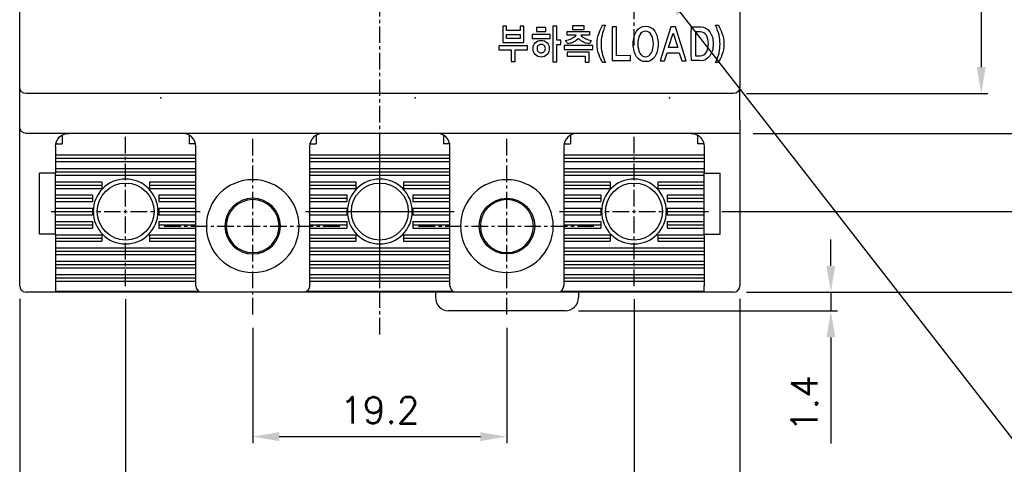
# Model space of a CAD drawing. Extents: x -417 to 828, y -1918 to 504.
# Tile 4 of 9: x 380 to 454, y 331 to 365. Entities that reach past the tile are written whole.
import ezdxf

# ---------------------------------------------------------------- set-up
doc = ezdxf.new("R2010")
doc.units = 0
doc.header["$MEASUREMENT"] = 0
doc.linetypes.add('CENTER', pattern=[2, 1.25, -0.25, 0.25, -0.25])
for name, color, linetype in [('1', 7, 'CONTINUOUS'), ('cen', 1, 'CENTER'), ('DIM', 3, 'CONTINUOUS')]:
    doc.layers.add(name, color=color, linetype=linetype)
doc.styles.get("Standard").update_dxf_attribs({"font": 'romans.shx', "height": 2, "bigfont": 'hgs.shx'})
doc.dimstyles.get("Standard").update_dxf_attribs({"dimscale": 0, "dimtxt": 2, "dimasz": 2, "dimexe": 0.5, "dimexo": 0.5, "dimgap": 1, "dimtad": 1, "dimdsep": 46, "dimtxsty": 'Standard', "dimcen": 0, "dimclrd": 3, "dimclre": 3, "dimclrt": 3, "dimadec": 0, "dimazin": 2, "dimtp": 0.1, "dimtm": 0.1, "dimtfac": 1, "dimtmove": 0, "dimatfit": 3, "dimfxl": 0, "dimtolj": 1, "dimarcsym": 0})

# ---------------------------------------------------------------- blocks, each defined once
blk = doc.blocks.new('*D1217')
at = {"layer": 'DIM', "lineweight": -2}
for p, q in [((434.509, 409.337), (452.734, 409.337)), ((452.234, 407.337), (452.234, 361.337)), ((434.509, 359.337), (452.734, 359.337))]:
    blk.add_line(p, q, dxfattribs=at)
at = {"layer": 'DIM'}
for points in [[(451.901, 407.337), (452.567, 407.337), (452.234, 409.337)], [(451.901, 361.337), (452.567, 361.337), (452.234, 359.337)]]:
    blk.add_solid(points, dxfattribs=at)
at = {"layer": 'DIM', "insert": (450.234, 384.337), "char_height": 2, "attachment_point": 5, "rotation": 90}
blk.add_mtext('\\A1;50', dxfattribs=at)
blk = doc.blocks.new('*D1218')
at = {"layer": 'DIM', "lineweight": -2}
for p, q in [((434.509, 412.337), (457.795, 412.337)), ((457.295, 358.337), (457.295, 410.337)), ((435.009, 356.337), (457.795, 356.337))]:
    blk.add_line(p, q, dxfattribs=at)
at = {"layer": 'DIM'}
for points in [[(456.962, 410.337), (457.628, 410.337), (457.295, 412.337)], [(456.962, 358.337), (457.628, 358.337), (457.295, 356.337)]]:
    blk.add_solid(points, dxfattribs=at)
at = {"layer": 'DIM', "insert": (455.295, 384.337), "char_height": 2, "attachment_point": 5, "rotation": 90}
blk.add_mtext('\\A1;56', dxfattribs=at)
blk = doc.blocks.new('*D1223')
at = {"layer": 'DIM', "lineweight": -2}
for p, q in [((433.784, 418.237), (464.638, 418.237)), ((464.138, 352.437), (464.138, 416.237)), ((432.634, 350.437), (464.638, 350.437))]:
    blk.add_line(p, q, dxfattribs=at)
at = {"layer": 'DIM'}
for points in [[(463.805, 416.237), (464.471, 416.237), (464.138, 418.237)], [(463.805, 352.437), (464.471, 352.437), (464.138, 350.437)]]:
    blk.add_solid(points, dxfattribs=at)
at = {"layer": 'DIM', "insert": (462.138, 384.337), "char_height": 2, "attachment_point": 5, "rotation": 90}
blk.add_mtext('\\A1;67.8', dxfattribs=at)
blk = doc.blocks.new('*D1224')
at = {"layer": 'DIM', "lineweight": -2}
for p, q in [((434.509, 424.337), (470.405, 424.337)), ((469.905, 346.337), (469.905, 422.337)), ((434.509, 344.337), (470.405, 344.337))]:
    blk.add_line(p, q, dxfattribs=at)
at = {"layer": 'DIM'}
for points in [[(469.571, 422.337), (470.238, 422.337), (469.905, 424.337)], [(469.571, 346.337), (470.238, 346.337), (469.905, 344.337)]]:
    blk.add_solid(points, dxfattribs=at)
at = {"layer": 'DIM', "insert": (467.905, 384.337), "char_height": 2, "attachment_point": 5, "rotation": 90}
blk.add_mtext('\\A1;80', dxfattribs=at)
blk = doc.blocks.new('*D1225')
at = {"layer": 'DIM', "lineweight": -2}
for p, q in [((440.879, 346.337), (440.879, 348.337)), ((434.509, 344.337), (441.379, 344.337)), ((440.879, 344.337), (440.879, 342.937)), ((421.809, 342.937), (441.379, 342.937)), ((440.879, 340.937), (440.879, 332.937))]:
    blk.add_line(p, q, dxfattribs=at)
at = {"layer": 'DIM'}
for points in [[(440.546, 346.337), (441.212, 346.337), (440.879, 344.337)], [(440.546, 340.937), (441.212, 340.937), (440.879, 342.937)]]:
    blk.add_solid(points, dxfattribs=at)
at = {"layer": 'DIM', "insert": (438.879, 335.937), "char_height": 2, "attachment_point": 5, "rotation": 90}
blk.add_mtext('\\A1;1.4', dxfattribs=at)
blk = doc.blocks.new('*D1226')
at = {"layer": 'DIM', "lineweight": -2}
for p, q in [((397.209, 341.662), (397.209, 332.944)), ((416.409, 341.662), (416.409, 332.944)), ((399.209, 333.444), (414.409, 333.444))]:
    blk.add_line(p, q, dxfattribs=at)
at = {"layer": 'DIM'}
for points in [[(399.209, 333.777), (399.209, 333.11), (397.209, 333.444)], [(414.409, 333.777), (414.409, 333.11), (416.409, 333.444)]]:
    blk.add_solid(points, dxfattribs=at)
at = {"layer": 'DIM', "insert": (406.809, 335.444), "char_height": 2, "attachment_point": 5}
blk.add_mtext('\\A1;19.2', dxfattribs=at)
blk = doc.blocks.new('*D1227')
at = {"layer": 'DIM', "lineweight": -2}
for p, q in [((387.609, 343.812), (387.609, 325.817)), ((426.009, 343.812), (426.009, 325.817)), ((389.609, 326.317), (424.009, 326.317))]:
    blk.add_line(p, q, dxfattribs=at)
at = {"layer": 'DIM'}
for points in [[(389.609, 326.65), (389.609, 325.984), (387.609, 326.317)], [(424.009, 326.65), (424.009, 325.984), (426.009, 326.317)]]:
    blk.add_solid(points, dxfattribs=at)
at = {"layer": 'DIM', "insert": (406.809, 328.317), "char_height": 2, "attachment_point": 5}
blk.add_mtext('\\A1;38.4', dxfattribs=at)
blk = doc.blocks.new('*D1228')
at = {"layer": 'DIM', "lineweight": -2}
for p, q in [((379.609, 343.837), (379.609, 319.812)), ((434.009, 343.837), (434.009, 319.812)), ((381.609, 320.312), (432.009, 320.312))]:
    blk.add_line(p, q, dxfattribs=at)
at = {"layer": 'DIM'}
for points in [[(381.609, 320.645), (381.609, 319.979), (379.609, 320.312)], [(432.009, 320.645), (432.009, 319.979), (434.009, 320.312)]]:
    blk.add_solid(points, dxfattribs=at)
at = {"layer": 'DIM', "insert": (406.809, 322.312), "char_height": 2, "attachment_point": 5}
blk.add_mtext('\\A1;54.4', dxfattribs=at)

msp = doc.modelspace()

# ---------------------------------------------------------------- linework, layer by layer
at = {"layer": '1'}
for p, q in [((379.609, 360.837), (379.609, 407.837)), ((434.009, 407.837), (434.009, 360.837)), ((416.089, 364.416), (416.089, 363.193)), ((416.371, 364.416), (416.089, 364.416)), ((416.371, 364.1), (416.371, 364.416)), ((417.407, 364.416), (417.407, 364.1)), ((417.693, 364.416), (417.407, 364.416)), ((417.693, 363.193), (417.693, 364.416)), ((419.885, 364.439), (419.885, 361.734)), ((420.17, 364.439), (419.885, 364.439)), ((420.17, 363.364), (420.17, 364.439)), ((422.257, 364.463), (421.353, 364.463)), ((421.353, 364.463), (421.353, 364.183)), ((422.257, 364.183), (422.257, 364.463)), ((417.407, 364.1), (416.371, 364.1)), ((416.371, 363.497), (416.371, 363.798)), ((416.371, 363.798), (417.407, 363.798)), ((417.407, 363.798), (417.407, 363.497)), ((419.669, 363.797), (418.314, 363.797)), ((418.314, 363.797), (418.314, 363.486)), ((419.353, 364.323), (418.634, 364.323)), ((418.634, 364.323), (418.634, 364.024)), ((418.634, 364.024), (419.353, 364.024)), ((419.353, 364.024), (419.353, 364.323)), ((419.669, 363.486), (419.669, 363.797)), ((421.353, 364.183), (422.257, 364.183)), ((424.366, 364.371), (424.366, 361.831)), ((424.692, 364.371), (424.366, 364.371)), ((424.692, 362.201), (424.692, 364.371)), ((428.779, 364.371), (427.976, 361.819)), ((428.621, 362.811), (428.967, 363.899)), ((429.146, 364.371), (428.779, 364.371)), ((428.967, 363.899), (429.308, 362.811)), ((429.953, 361.819), (429.146, 364.371)), ((417.97, 362.941), (415.806, 362.941)), ((415.806, 362.941), (415.806, 362.63)), ((416.089, 363.193), (417.693, 363.193)), ((417.407, 363.497), (416.371, 363.497)), ((417.97, 362.63), (417.97, 362.941)), ((418.314, 363.486), (419.669, 363.486)), ((420.481, 363.364), (420.17, 363.364)), ((420.17, 361.734), (420.17, 363.035)), ((420.17, 363.035), (420.481, 363.035)), ((420.481, 363.035), (420.481, 363.364)), ((422.887, 362.966), (420.723, 362.966)), ((420.723, 362.966), (420.723, 362.662)), ((422.887, 362.662), (422.887, 362.966)), ((415.806, 362.63), (416.737, 362.63)), ((416.737, 362.63), (416.737, 361.757)), ((417.026, 361.757), (417.026, 362.63)), ((417.026, 362.63), (417.97, 362.63)), ((420.723, 362.662), (422.887, 362.662)), ((422.62, 362.474), (420.969, 362.474)), ((420.969, 362.474), (420.969, 362.166)), ((422.62, 361.712), (422.62, 362.474)), ((425.736, 362.205), (424.692, 362.201)), ((425.736, 361.827), (425.736, 362.205)), ((428.31, 361.823), (428.501, 362.427)), ((428.501, 362.427), (429.424, 362.427)), ((429.308, 362.811), (428.621, 362.811)), ((429.424, 362.427), (429.619, 361.819)), ((416.737, 361.757), (417.026, 361.757)), ((419.885, 361.734), (420.17, 361.734)), ((420.969, 362.166), (422.321, 362.166)), ((422.321, 362.166), (422.321, 361.712)), ((422.321, 361.712), (422.62, 361.712)), ((424.366, 361.831), (425.736, 361.827)), ((427.976, 361.819), (428.31, 361.823)), ((429.619, 361.819), (429.953, 361.819)), ((379.609, 359.837), (379.609, 360.837)), ((434.009, 360.837), (434.009, 359.837)), ((379.609, 357.337), (379.609, 359.837)), ((433.509, 359.337), (380.109, 359.337)), ((434.009, 357.337), (434.009, 359.837)), ((379.609, 356.837), (379.609, 357.337)), ((434.009, 357.337), (434.009, 356.337)), ((379.609, 344.837), (379.609, 356.837)), ((434.009, 356.337), (380.109, 356.337)), ((434.009, 356.337), (434.009, 344.837)), ((382.33, 355.537), (382.809, 355.537)), ((382.809, 356.203), (382.809, 355.537)), ((392.409, 356.203), (392.409, 355.537)), ((392.889, 355.537), (392.409, 355.537)), ((401.53, 355.537), (402.009, 355.537)), ((402.009, 356.203), (402.009, 355.537)), ((406.809, 344.812), (406.809, 356.062)), ((411.609, 356.203), (411.609, 355.537)), ((412.089, 355.537), (411.609, 355.537)), ((420.73, 355.537), (421.209, 355.537)), ((421.209, 356.203), (421.209, 355.537)), ((430.809, 356.203), (430.809, 355.537)), ((431.289, 355.537), (430.809, 355.537)), ((382.309, 355.337), (382.309, 353.337)), ((392.909, 344.837), (392.909, 355.337)), ((401.509, 355.337), (401.509, 344.837)), ((412.109, 344.837), (412.109, 355.337)), ((420.709, 355.337), (420.709, 344.837)), ((431.309, 355.337), (431.309, 353.337)), ((392.909, 354.687), (382.309, 354.687)), ((392.909, 354.437), (382.309, 354.437)), ((392.909, 354.187), (382.309, 354.187)), ((412.109, 354.687), (401.509, 354.687)), ((412.109, 354.437), (401.509, 354.437)), ((412.109, 354.187), (401.509, 354.187)), ((431.309, 354.687), (420.709, 354.687)), ((431.309, 354.437), (420.709, 354.437)), ((431.309, 354.187), (420.709, 354.187)), ((381.109, 348.737), (381.109, 353.337)), ((382.309, 353.337), (381.109, 353.337)), ((382.309, 353.687), (392.909, 353.687)), ((382.309, 353.437), (392.909, 353.437)), ((382.309, 348.737), (382.309, 353.337)), ((401.509, 353.687), (412.109, 353.687)), ((401.509, 353.437), (412.109, 353.437)), ((420.709, 353.687), (431.309, 353.687)), ((420.709, 353.437), (431.309, 353.437)), ((431.309, 348.737), (431.309, 353.337)), ((431.309, 353.337), (432.509, 353.337)), ((432.509, 348.737), (432.509, 353.337)), ((382.309, 353.187), (392.909, 353.187)), ((382.309, 352.687), (385.809, 352.687)), ((385.809, 352.687), (385.809, 352.187)), ((389.409, 352.687), (392.909, 352.687)), ((389.409, 352.687), (389.409, 352.187)), ((401.509, 353.187), (412.109, 353.187)), ((401.509, 352.687), (405.009, 352.687)), ((405.009, 352.687), (405.009, 352.187)), ((408.609, 352.687), (412.109, 352.687)), ((408.609, 352.687), (408.609, 352.187)), ((420.709, 353.187), (431.309, 353.187)), ((420.709, 352.687), (424.209, 352.687)), ((424.209, 352.687), (424.209, 352.187)), ((427.809, 352.687), (431.309, 352.687)), ((427.809, 352.687), (427.809, 352.187)), ((382.309, 352.437), (385.809, 352.437)), ((382.309, 352.187), (385.809, 352.187)), ((389.409, 352.437), (392.909, 352.437)), ((389.409, 352.187), (392.909, 352.187)), ((401.509, 352.437), (405.009, 352.437)), ((401.509, 352.187), (405.009, 352.187)), ((408.609, 352.437), (412.109, 352.437)), ((408.609, 352.187), (412.109, 352.187)), ((420.709, 352.437), (424.209, 352.437)), ((420.709, 352.187), (424.209, 352.187)), ((427.809, 352.437), (431.309, 352.437)), ((427.809, 352.187), (431.309, 352.187)), ((382.309, 351.687), (385.109, 351.687)), ((382.309, 351.437), (385.109, 351.437)), ((382.309, 351.187), (385.109, 351.187)), ((385.109, 351.687), (385.109, 351.187)), ((390.109, 351.687), (392.909, 351.687)), ((390.109, 351.687), (390.109, 351.187)), ((390.109, 351.437), (392.909, 351.437)), ((390.109, 351.187), (392.909, 351.187)), ((401.509, 351.687), (404.309, 351.687)), ((401.509, 351.437), (404.309, 351.437)), ((401.509, 351.187), (404.309, 351.187)), ((404.309, 351.687), (404.309, 351.187)), ((409.309, 351.687), (412.109, 351.687)), ((409.309, 351.687), (409.309, 351.187)), ((409.309, 351.437), (412.109, 351.437)), ((409.309, 351.187), (412.109, 351.187)), ((420.709, 351.687), (423.509, 351.687)), ((420.709, 351.437), (423.509, 351.437)), ((420.709, 351.187), (423.509, 351.187)), ((423.509, 351.687), (423.509, 351.187)), ((428.509, 351.687), (431.309, 351.687)), ((428.509, 351.687), (428.509, 351.187)), ((428.509, 351.437), (431.309, 351.437)), ((428.509, 351.187), (431.309, 351.187)), ((382.309, 350.687), (385.109, 350.687)), ((382.309, 350.437), (385.109, 350.437)), ((385.109, 350.687), (385.109, 350.187)), ((390.109, 350.687), (392.909, 350.687)), ((390.109, 350.687), (390.109, 350.187)), ((390.109, 350.437), (392.909, 350.437)), ((401.184, 350.437), (412.434, 350.437)), ((401.509, 350.687), (404.309, 350.687)), ((401.509, 350.437), (404.309, 350.437)), ((404.309, 350.687), (404.309, 350.187)), ((409.309, 350.687), (412.109, 350.687)), ((409.309, 350.687), (409.309, 350.187)), ((409.309, 350.437), (412.109, 350.437)), ((420.709, 350.687), (423.509, 350.687)), ((420.709, 350.437), (423.509, 350.437)), ((423.509, 350.687), (423.509, 350.187)), ((428.509, 350.687), (431.309, 350.687)), ((428.509, 350.687), (428.509, 350.187)), ((428.509, 350.437), (431.309, 350.437)), ((382.309, 350.187), (385.109, 350.187)), ((382.309, 349.687), (385.109, 349.687)), ((385.109, 349.687), (385.109, 349.187)), ((390.109, 350.187), (392.909, 350.187)), ((390.109, 349.687), (392.909, 349.687)), ((390.109, 349.687), (390.109, 349.187)), ((401.509, 350.187), (404.309, 350.187)), ((401.509, 349.687), (404.309, 349.687)), ((404.309, 349.687), (404.309, 349.187)), ((409.309, 350.187), (412.109, 350.187)), ((409.309, 349.687), (409.309, 349.187)), ((409.309, 349.687), (412.109, 349.687)), ((420.709, 350.187), (423.509, 350.187)), ((420.709, 349.687), (423.509, 349.687)), ((423.509, 349.687), (423.509, 349.187)), ((428.509, 350.187), (431.309, 350.187)), ((428.509, 349.687), (431.309, 349.687)), ((428.509, 349.687), (428.509, 349.187)), ((382.309, 349.437), (385.109, 349.437)), ((382.309, 349.187), (385.109, 349.187)), ((390.109, 349.437), (392.909, 349.437)), ((390.109, 349.187), (392.909, 349.187)), ((401.509, 349.437), (404.309, 349.437)), ((401.509, 349.187), (404.309, 349.187)), ((409.309, 349.437), (412.109, 349.437)), ((409.309, 349.187), (412.109, 349.187)), ((420.709, 349.437), (423.509, 349.437)), ((420.709, 349.187), (423.509, 349.187)), ((428.509, 349.437), (431.309, 349.437)), ((428.509, 349.187), (431.309, 349.187)), ((382.309, 348.737), (381.109, 348.737)), ((382.309, 348.737), (382.309, 344.837)), ((382.309, 348.687), (385.809, 348.687)), ((382.309, 348.437), (385.809, 348.437)), ((382.309, 348.187), (385.809, 348.187)), ((385.809, 348.687), (385.809, 348.187)), ((389.409, 348.687), (392.909, 348.687)), ((389.409, 348.687), (389.409, 348.187)), ((389.409, 348.437), (392.909, 348.437)), ((389.409, 348.187), (392.909, 348.187)), ((401.509, 348.687), (405.009, 348.687)), ((401.509, 348.437), (405.009, 348.437)), ((401.509, 348.187), (405.009, 348.187)), ((405.009, 348.687), (405.009, 348.187)), ((408.609, 348.687), (412.109, 348.687)), ((408.609, 348.687), (408.609, 348.187)), ((408.609, 348.437), (412.109, 348.437)), ((408.609, 348.187), (412.109, 348.187)), ((420.709, 348.687), (424.209, 348.687)), ((420.709, 348.437), (424.209, 348.437)), ((420.709, 348.187), (424.209, 348.187)), ((424.209, 348.687), (424.209, 348.187)), ((427.809, 348.687), (431.309, 348.687)), ((427.809, 348.687), (427.809, 348.187)), ((427.809, 348.437), (431.309, 348.437)), ((427.809, 348.187), (431.309, 348.187)), ((431.309, 348.737), (431.309, 344.837)), ((431.309, 348.737), (432.509, 348.737)), ((382.309, 347.687), (392.909, 347.687)), ((382.309, 347.437), (392.909, 347.437)), ((401.509, 347.687), (412.109, 347.687)), ((401.509, 347.437), (412.109, 347.437)), ((420.709, 347.687), (431.309, 347.687)), ((420.709, 347.437), (431.309, 347.437)), ((382.309, 347.187), (392.909, 347.187)), ((382.309, 346.687), (392.909, 346.687)), ((401.509, 347.187), (412.109, 347.187)), ((401.509, 346.687), (412.109, 346.687)), ((420.709, 347.187), (431.309, 347.187)), ((420.709, 346.687), (431.309, 346.687)), ((382.309, 346.437), (392.909, 346.437)), ((382.309, 346.187), (392.909, 346.187)), ((401.509, 346.437), (412.109, 346.437)), ((401.509, 346.187), (412.109, 346.187)), ((420.709, 346.437), (431.309, 346.437)), ((420.709, 346.187), (431.309, 346.187)), ((382.309, 345.687), (392.909, 345.687)), ((382.309, 345.437), (392.909, 345.437)), ((382.309, 345.187), (392.909, 345.187)), ((401.509, 345.687), (412.109, 345.687)), ((401.509, 345.437), (412.109, 345.437)), ((401.509, 345.187), (412.109, 345.187)), ((420.709, 345.687), (431.309, 345.687)), ((420.709, 345.437), (431.309, 345.437)), ((420.709, 345.187), (431.309, 345.187)), ((382.309, 344.337), (380.109, 344.337)), ((382.309, 344.837), (382.309, 344.337)), ((382.309, 344.437), (393.109, 344.437)), ((393.409, 344.337), (382.309, 344.337)), ((401.009, 344.337), (393.409, 344.337)), ((412.609, 344.337), (401.009, 344.337)), ((401.309, 344.437), (412.309, 344.437)), ((411.009, 344.337), (411.009, 343.937)), ((420.209, 344.337), (412.609, 344.337)), ((431.309, 344.337), (420.209, 344.337)), ((420.509, 344.437), (431.309, 344.437)), ((421.809, 344.337), (421.809, 343.937)), ((431.309, 344.337), (431.309, 344.837)), ((433.509, 344.337), (431.309, 344.337)), ((420.809, 342.937), (412.009, 342.937))]:
    msp.add_line(p, q, dxfattribs=at)
at = {"layer": '1', "extrusion": (0, 0, -1)}
for centre, radius in [((-387.609, 350.437), 2.45), ((-397.209, 349.337), 3.5), ((-406.809, 350.437), 2.45), ((-416.409, 349.337), 3.5), ((-426.009, 350.437), 2.45), ((-397.209, 349.337), 2.1), ((-397.209, 349.337), 2), ((-416.409, 349.337), 2)]:
    msp.add_circle(centre, radius, dxfattribs=at)
at = {"layer": '1'}
for centre, radius in [((387.609, 350.437), 2.15), ((406.809, 350.437), 2.15), ((426.009, 350.437), 2.15), ((416.409, 349.337), 2.1)]:
    msp.add_circle(centre, radius, dxfattribs=at)
at = {"layer": '1', "extrusion": (0, 0, -1)}
for centre, radius, start, end in [((-380.109, 359.837), 0.5, 270, 0), ((-433.509, 359.837), 0.5, 180, 270), ((-380.109, 356.837), 0.5, 270, 0), ((-383.309, 355.337), 1, 0, 90), ((-430.309, 355.337), 1, 90, 180), ((-382.409, 356.437), 0.9, 270, 275.04139), ((-392.809, 356.437), 0.9, 264.95861, 270), ((-401.609, 356.437), 0.9, 270, 275.04139), ((-412.009, 356.437), 0.9, 264.95861, 270), ((-420.809, 356.437), 0.9, 270, 275.04139), ((-431.209, 356.437), 0.9, 264.95861, 270), ((-401.009, 344.837), 0.5, 180, 270)]:
    msp.add_arc(centre, radius, start, end, dxfattribs=at)
at = {"layer": '1'}
for centre, radius, start, end in [((391.909, 355.337), 1, 0, 90), ((402.509, 355.337), 1, 90, 180), ((411.109, 355.337), 1, 0, 90), ((421.709, 355.337), 1, 90, 180), ((380.109, 344.837), 0.5, 180, 270), ((393.409, 344.837), 0.5, 180, 270), ((412.609, 344.837), 0.5, 180, 270), ((420.209, 344.837), 0.5, 270, 0), ((433.509, 344.837), 0.5, 270, 0), ((412.009, 343.937), 1, 180, 270), ((420.809, 343.937), 1, 270, 0)]:
    msp.add_arc(centre, radius, start, end, dxfattribs=at)
for points in [[(423.367, 363.912), (423.462, 364.148), (423.549, 364.341), (423.629, 364.493)], [(423.85, 364.493), (423.727, 364.231), (423.641, 363.983), (423.592, 363.749)], [(423.628, 364.493), (423.63, 364.493), (423.852, 364.493), (423.849, 364.492)], [(420.966, 363.742), (420.966, 363.745), (420.965, 364.025), (420.967, 364.023)], [(420.965, 364.024), (420.967, 364.023), (422.649, 364.024), (422.647, 364.023)], [(422.647, 364.025), (422.647, 364.022), (422.648, 363.742), (422.646, 363.744)], [(430.339, 361.83), (430.339, 361.832), (430.337, 364.373), (430.34, 364.37)], [(431, 363.995), (430.998, 363.995), (430.663, 363.997), (430.666, 363.994)], [(430.665, 363.997), (430.665, 363.994), (430.664, 362.199), (430.666, 362.202)], [(431.474, 363.738), (431.37, 363.91), (431.212, 363.995), (430.999, 363.995)], [(419.002, 363.056), (418.9, 363.056), (418.821, 363.023), (418.766, 362.958)], [(419.231, 362.959), (419.175, 363.024), (419.099, 363.056), (419.002, 363.056)], [(419.439, 363.171), (419.552, 363.047), (419.608, 362.902), (419.608, 362.733)], [(421.049, 363.396), (421.127, 363.42), (421.22, 363.459), (421.329, 363.51)], [(421.449, 363.237), (421.363, 363.193), (421.277, 363.16), (421.192, 363.136)], [(421.676, 363.374), (421.607, 363.322), (421.53, 363.275), (421.449, 363.237)], [(421.811, 363.495), (421.791, 363.468), (421.746, 363.428), (421.676, 363.374)], [(421.943, 363.374), (421.874, 363.428), (421.83, 363.468), (421.811, 363.495)], [(422.168, 363.237), (422.088, 363.275), (422.013, 363.322), (421.943, 363.374)], [(422.288, 363.51), (422.396, 363.459), (422.49, 363.42), (422.567, 363.396)], [(419.608, 362.733), (419.608, 362.575), (419.552, 362.43), (419.439, 362.297)], [(423.592, 362.423), (423.641, 362.19), (423.727, 361.943), (423.85, 361.681)], [(431.734, 362.189), (431.564, 361.942), (431.336, 361.821), (431.048, 361.823)], [(423.851, 361.68), (423.849, 361.681), (423.626, 361.681), (423.63, 361.681)], [(431.049, 361.823), (431.047, 361.823), (430.337, 361.829), (430.339, 361.832)]]:
    msp.add_open_spline(points, degree=3, dxfattribs=at)
for points, knots in [([(426.203, 364.056), (426.371, 364.302), (426.598, 364.424), (427.169, 364.424), (427.398, 364.302), (427.57, 364.056)], [0, 0, 0, 0, 0.5, 0.5, 1, 1, 1, 1]), ([(432.429, 363.749), (432.378, 363.983), (432.291, 364.231), (432.169, 364.494), (432.171, 364.492), (432.389, 364.494), (432.389, 364.492), (432.471, 364.341), (432.558, 364.148), (432.652, 363.912)], [0, 0, 0, 0, 0.333333, 0.333333, 0.333333, 0.666667, 0.666667, 0.666667, 1, 1, 1, 1]), ([(421.329, 363.51), (421.396, 363.543), (421.457, 363.58), (421.563, 363.664), (421.602, 363.704), (421.628, 363.745), (421.626, 363.743), (420.965, 363.743), (420.967, 363.744)], [0, 0, 0, 0, 0.333333, 0.333333, 0.666667, 0.666667, 0.666667, 1, 1, 1, 1]), ([(422.648, 363.744), (422.646, 363.744), (421.988, 363.744), (421.99, 363.743), (422.014, 363.704), (422.053, 363.664), (422.16, 363.58), (422.22, 363.543), (422.288, 363.51)], [0, 0, 0, 0, 0.333333, 0.333333, 0.333333, 0.666667, 0.666667, 1, 1, 1, 1]), ([(423.629, 361.681), (423.549, 361.832), (423.462, 362.025), (423.273, 362.494), (423.226, 362.769), (423.226, 363.401), (423.273, 363.676), (423.367, 363.912)], [0, 0, 0, 0, 0.333333, 0.333333, 0.666667, 0.666667, 1, 1, 1, 1]), ([(423.592, 363.749), (423.543, 363.516), (423.518, 363.294), (423.518, 362.876), (423.543, 362.656), (423.592, 362.423)], [0, 0, 0, 0, 0.5, 0.5, 1, 1, 1, 1]), ([(426.203, 362.122), (426.034, 362.371), (425.949, 362.695), (425.949, 363.096), (425.949, 363.491), (426.034, 363.812), (426.203, 364.056)], [0, 0, 0, 0, 0.5, 0.5, 0.5, 1, 1, 1, 1]), ([(426.45, 363.785), (426.349, 363.608), (426.298, 363.379), (426.298, 363.096), (426.298, 362.811), (426.349, 362.577), (426.45, 362.396)], [0, 0, 0, 0, 0.5, 0.5, 0.5, 1, 1, 1, 1]), ([(427.315, 362.396), (427.42, 362.577), (427.472, 362.811), (427.472, 363.096), (427.472, 363.379), (427.42, 363.608), (427.21, 363.961), (427.066, 364.049), (426.884, 364.049), (426.696, 364.049), (426.551, 363.961), (426.45, 363.785)], [0, 0, 0, 0, 0.25, 0.25, 0.25, 0.5, 0.5, 0.75, 0.75, 0.75, 1, 1, 1, 1]), ([(427.57, 364.056), (427.743, 363.812), (427.829, 363.491), (427.829, 363.096), (427.829, 362.695), (427.743, 362.371), (427.57, 362.122)], [0, 0, 0, 0, 0.5, 0.5, 0.5, 1, 1, 1, 1]), ([(430.338, 364.371), (430.34, 364.371), (431.047, 364.371), (431.049, 364.371), (431.336, 364.371), (431.564, 364.249), (431.734, 364.004)], [0, 0, 0, 0, 0.5, 0.5, 0.5, 1, 1, 1, 1]), ([(431.474, 362.463), (431.578, 362.636), (431.629, 362.85), (431.629, 363.355), (431.578, 363.567), (431.474, 363.738)], [0, 0, 0, 0, 0.5, 0.5, 1, 1, 1, 1]), ([(431.734, 364.004), (431.904, 363.761), (431.989, 363.46), (431.989, 363.102), (431.989, 362.739), (431.904, 362.435), (431.734, 362.189)], [0, 0, 0, 0, 0.5, 0.5, 0.5, 1, 1, 1, 1]), ([(432.652, 363.912), (432.745, 363.676), (432.791, 363.401), (432.791, 362.769), (432.745, 362.494), (432.558, 362.025), (432.471, 361.832), (432.39, 361.68), (432.387, 361.681), (432.169, 361.68), (432.171, 361.681), (432.291, 361.943), (432.378, 362.19), (432.429, 362.423)], [0, 0, 0, 0, 0.2, 0.2, 0.4, 0.4, 0.6, 0.6, 0.6, 0.8, 0.8, 0.8, 1, 1, 1, 1]), ([(432.429, 362.423), (432.48, 362.656), (432.506, 362.876), (432.506, 363.294), (432.48, 363.516), (432.429, 363.749)], [0, 0, 0, 0, 0.5, 0.5, 1, 1, 1, 1]), ([(419.439, 362.297), (419.326, 362.164), (419.179, 362.097), (418.999, 362.097), (418.817, 362.097), (418.668, 362.163), (418.439, 362.425), (418.381, 362.571), (418.381, 362.733), (418.381, 362.9), (418.438, 363.045), (418.552, 363.17)], [0, 0, 0, 0, 0.25, 0.25, 0.25, 0.5, 0.5, 0.75, 0.75, 0.75, 1, 1, 1, 1]), ([(418.552, 363.17), (418.666, 363.295), (418.816, 363.357), (419.002, 363.357), (419.181, 363.357), (419.326, 363.296), (419.439, 363.171)], [0, 0, 0, 0, 0.5, 0.5, 0.5, 1, 1, 1, 1]), ([(418.766, 362.958), (418.71, 362.892), (418.683, 362.816), (418.683, 362.73), (418.683, 362.648), (418.71, 362.573), (418.766, 362.506)], [0, 0, 0, 0, 0.5, 0.5, 0.5, 1, 1, 1, 1]), ([(419.231, 362.506), (419.288, 362.573), (419.316, 362.648), (419.316, 362.73), (419.316, 362.818), (419.288, 362.895), (419.231, 362.959)], [0, 0, 0, 0, 0.5, 0.5, 0.5, 1, 1, 1, 1]), ([(421.192, 363.136), (421.107, 363.113), (421.045, 363.098), (421.005, 363.09), (421.007, 363.093), (420.845, 363.345), (420.847, 363.343), (420.904, 363.354), (420.971, 363.372), (421.049, 363.396)], [0, 0, 0, 0, 0.333333, 0.333333, 0.333333, 0.666667, 0.666667, 0.666667, 1, 1, 1, 1]), ([(422.567, 363.396), (422.645, 363.372), (422.714, 363.354), (422.776, 363.344), (422.773, 363.343), (422.611, 363.09), (422.61, 363.093), (422.574, 363.098), (422.512, 363.113), (422.34, 363.16), (422.254, 363.193), (422.168, 363.237)], [0, 0, 0, 0, 0.25, 0.25, 0.25, 0.5, 0.5, 0.5, 0.75, 0.75, 1, 1, 1, 1]), ([(418.766, 362.506), (418.821, 362.438), (418.9, 362.404), (419.002, 362.404), (419.099, 362.404), (419.175, 362.438), (419.231, 362.506)], [0, 0, 0, 0, 0.5, 0.5, 0.5, 1, 1, 1, 1]), ([(426.45, 362.396), (426.551, 362.215), (426.696, 362.125), (426.884, 362.125), (427.066, 362.125), (427.21, 362.215), (427.315, 362.396)], [0, 0, 0, 0, 0.5, 0.5, 0.5, 1, 1, 1, 1]), ([(430.664, 362.201), (430.667, 362.201), (430.998, 362.201), (431, 362.201), (431.212, 362.201), (431.37, 362.288), (431.474, 362.463)], [0, 0, 0, 0, 0.5, 0.5, 0.5, 1, 1, 1, 1]), ([(427.57, 362.122), (427.398, 361.873), (427.169, 361.749), (426.598, 361.749), (426.371, 361.873), (426.203, 362.122)], [0, 0, 0, 0, 0.5, 0.5, 1, 1, 1, 1])]:
    msp.add_open_spline(points, degree=3, knots=knots, dxfattribs=at)
for p in [(390.28, 359.006), (390.28, 359.006), (409.48, 359.006), (409.48, 359.006), (428.68, 359.006), (428.68, 359.006)]:
    msp.add_point(p, dxfattribs=at)
at = {"layer": 'cen'}
for p, q in [((406.809, 341.162), (406.809, 427.512)), ((426.009, 362.962), (426.009, 374.512)), ((387.609, 344.812), (387.609, 356.062)), ((397.209, 342.662), (397.209, 356.012)), ((416.409, 342.662), (416.409, 356.012)), ((426.009, 344.812), (426.009, 356.062)), ((381.984, 350.437), (393.234, 350.437)), ((420.384, 350.437), (431.634, 350.437)), ((390.534, 349.337), (403.884, 349.337)), ((409.734, 349.337), (423.084, 349.337))]:
    msp.add_line(p, q, dxfattribs=at)

# ---------------------------------------------------------------- dimensions: what is measured, and where the dimension line sits
at = {"layer": 'DIM'}
for base, p1, p2, picture, middle in [((469.905, 424.337), (433.509, 344.337), (433.509, 424.337), '*D1224', (467.905, 384.337)), ((464.138, 418.237), (431.634, 350.437), (432.784, 418.237), '*D1223', (462.138, 384.337)), ((457.295, 412.337), (434.009, 356.337), (433.509, 412.337), '*D1218', (455.295, 384.337)), ((452.234, 359.337), (433.509, 409.337), (433.509, 359.337), '*D1217', (450.234, 384.337)), ((440.879, 342.937), (433.509, 344.337), (420.809, 342.937), '*D1225', (438.879, 335.937))]:
    dim = msp.add_linear_dim(base=base, p1=p1, p2=p2, angle=90, dimstyle='Standard', override={"dimscale": 1, "dimtxt": 2.5, "dimexo": 1, "dimdec": 1, "dimclrd": 256, "dimclre": 256, "dimclrt": 256, "dimtp": 0.8, "dimtfac": 0.5, "dimtdec": 1, "dimatfit": 0}, dxfattribs=at)
    dim.commit()
    dim.dimension.update_dxf_attribs({"geometry": picture, "text_midpoint": middle})
for base, p1, p2, picture, middle in [((434.009, 320.312), (379.609, 344.837), (434.009, 344.837), '*D1228', (406.809, 322.312)), ((426.009, 326.317), (387.609, 344.812), (426.009, 344.812), '*D1227', (406.809, 328.317)), ((416.409, 333.444), (397.209, 342.662), (416.409, 342.662), '*D1226', (406.809, 335.444))]:
    dim = msp.add_linear_dim(base=base, p1=p1, p2=p2, dimstyle='Standard', override={"dimscale": 1, "dimtxt": 2.5, "dimexo": 1, "dimdec": 1, "dimclrd": 256, "dimclre": 256, "dimclrt": 256, "dimtp": 0.8, "dimtfac": 0.5, "dimtdec": 1, "dimatfit": 0}, dxfattribs=at)
    dim.commit()
    dim.dimension.update_dxf_attribs({"geometry": picture, "text_midpoint": middle})

# ---------------------------------------------------------------- leaders
msp.add_leader([(428.289, 367.031), (455.039, 332.685), (479.482, 332.685)], dimstyle='Standard', override={"dimscale": 1, "dimtxt": 2.5, "dimexo": 1, "dimtad": 0, "dimdec": 1, "dimclrd": 256, "dimclre": 256, "dimclrt": 256, "dimtp": 0.8, "dimtfac": 0.5, "dimtdec": 1, "dimatfit": 0}, dxfattribs=at)

doc.saveas('drawing.dxf')
